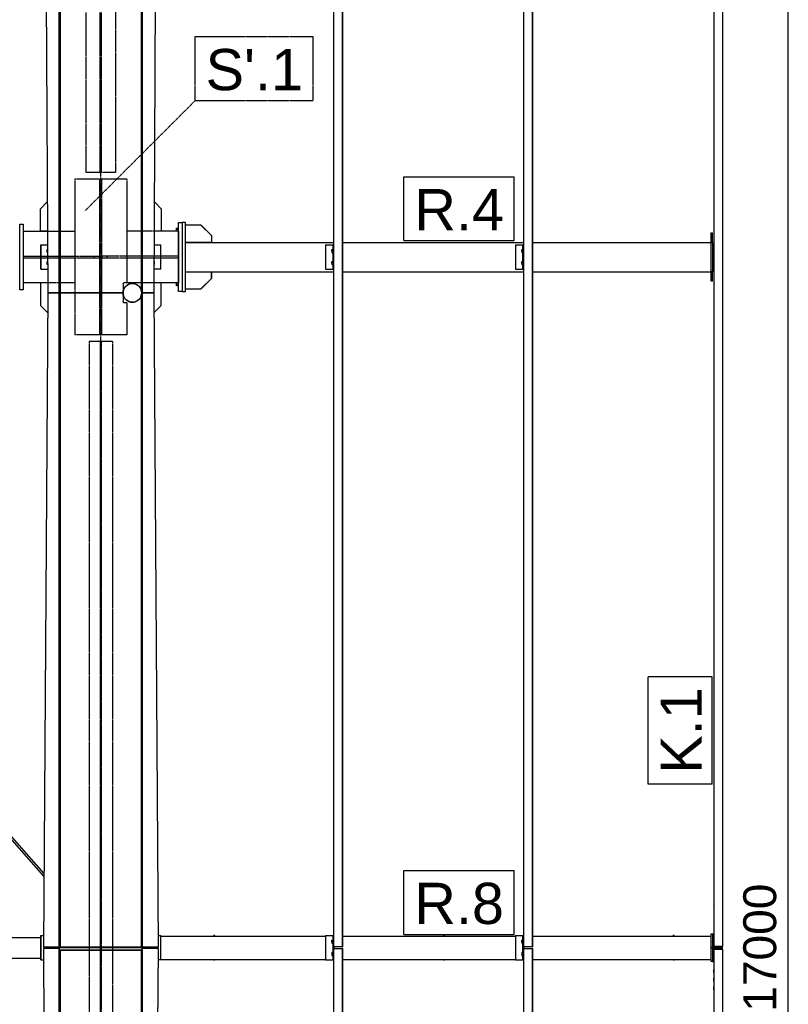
# Model space of a CAD drawing. Extents: x 64716 to 7565828, y -87108 to 5881792.
# Tile 158 of 160: x 290473 to 294925, y 19109 to 24811. Entities that reach past the tile are written whole.
import ezdxf

# ---------------------------------------------------------------- set-up
doc = ezdxf.new("R2010")
doc.units = 0
doc.header["$MEASUREMENT"] = 0
doc.set_wipeout_variables(frame=1)
doc.linetypes.add('DXK_LINE_DOT2', pattern=[3.9198, 1.9599, -1.9599])
doc.linetypes.add('DXK_LINE_DOT3', pattern=[5.9187, 2.979, -0.9799, 0.9799, -0.9799])
doc.styles.add('ARIAL', font='arial.ttf')

# ---------------------------------------------------------------- blocks, each defined once
blk = doc.blocks.new('Part-137597154-8358 - 1303')
at = {"color": 1, "linetype": 'Continuous'}
for p, q in [((26191, 8070), (26185, 8070)), ((26185, 8067.5), (26185, 8070)), ((26191, 8067.5), (26191, 8070)), ((26185, 7930), (26185, 7932.5)), ((26185, 7930), (26191, 7930)), ((26191, 7930), (26191, 7932.5))]:
    blk.add_line(p, q, dxfattribs=at)
blk = doc.blocks.new('Bolt-137597154-8443 - 1303')
at = {"color": 1, "linetype": 'Continuous'}
for p, q in [((27750, 12058.9), (27750.2, 12058.9)), ((27750, 12051.9), (27750.2, 12051.9)), ((27750, 12038.1), (27750.2, 12038.1)), ((27750, 12031.1), (27750.2, 12031.1)), ((27750, 11968.9), (27750.2, 11968.9)), ((27750, 11961.9), (27750.2, 11961.9)), ((27750, 11948.1), (27750.2, 11948.1)), ((27750, 11941.1), (27750.2, 11941.1))]:
    blk.add_line(p, q, dxfattribs=at)
blk = doc.blocks.new('Part-137597154-27421 - 1303')
at = {"color": 1, "linetype": 'Continuous'}
for p, q in [((24509.5, 12070), (24547.6, 12070)), ((24547.6, 11930), (24547.6, 12070)), ((24547.6, 12070), (24547.7, 12070)), ((24547.7, 11930), (24547.7, 12070)), ((24547.6, 11930), (24508.8, 11930)), ((24547.7, 11930), (24547.6, 11930))]:
    blk.add_line(p, q, dxfattribs=at)
blk = doc.blocks.new('Part-137597154-27374 - 1303')
at = {"color": 1, "linetype": 'Continuous'}
for p, q in [((26649.9, -440), (26649.9, 7995)), ((26649.9, 7995), (26699.9, 7995)), ((26699.9, -440), (26699.9, 7995)), ((26699.9, 7995), (26700, 7995)), ((26701.7, 7995), (26700, 7995)), ((26700, 7995), (26700, -440)), ((26701.7, -440), (26701.7, 7995)), ((26701.7, 7995), (26701.9, 7995)), ((26701.9, -440), (26701.9, 7995))]:
    blk.add_line(p, q, dxfattribs=at)
blk = doc.blocks.new('Part-137597154-3865 - 1303')
at = {"color": 1, "linetype": 'Continuous'}
for p, q in [((19149.8, 8060), (19149.8, 7940)), ((19149.8, 8060), (19248.7, 8060)), ((19348.7, 8060), (20448.5, 8060)), ((20548.6, 8060), (20760, 8060)), ((20920, 8060), (21648.4, 8060)), ((21748.4, 8060), (22848.2, 8060)), ((22948.3, 8060), (23852.1, 8060)), ((19149.8, 7940), (19248.7, 7940)), ((19348.7, 7940), (20448.5, 7940)), ((20548.6, 7940), (20760, 7940)), ((20920, 7940), (21648.4, 7940)), ((21748.4, 7940), (22848.2, 7940)), ((22948.3, 7940), (23852.1, 7940))]:
    blk.add_line(p, q, dxfattribs=at)
blk = doc.blocks.new('Bolt-137597154-7843 - 1303')
at = {"color": 1, "linetype": 'Continuous'}
for p, q in [((24637.5, 12150), (24637.5, 12167.3)), ((24637.5, 12167.3), (24650, 12167.3)), ((24650, 12158.7), (24637.5, 12158.7)), ((24637.5, 11832.7), (24637.5, 11850)), ((24650, 11841.3), (24637.5, 11841.3)), ((24650, 11832.7), (24637.5, 11832.7))]:
    blk.add_line(p, q, dxfattribs=at)
blk = doc.blocks.new('Bolt-137597154-27511 - 1303')
at = {"color": 1, "linetype": 'Continuous'}
for p, q in [((27750, 12058.9), (27750.2, 12058.9)), ((27750, 12051.9), (27750.2, 12051.9)), ((27750, 12038.1), (27750.2, 12038.1)), ((27750, 12031.1), (27750.2, 12031.1)), ((27750, 11968.9), (27750.2, 11968.9)), ((27750, 11961.9), (27750.2, 11961.9)), ((27750, 11948.1), (27750.2, 11948.1)), ((27750, 11941.1), (27750.2, 11941.1))]:
    blk.add_line(p, q, dxfattribs=at)
blk = doc.blocks.new('Part-137597154-4353 - 1303')
at = {"color": 5, "linetype": 'DXK_LINE_DOT2'}
for p, q in [((24267.5, 11510), (24132.5, 11510)), ((24132.5, 11510), (24132.5, 8005.2)), ((24196.7, 11510), (24196.7, 4490)), ((24203.3, 4490), (24203.3, 11510)), ((24267.5, 11510), (24267.5, 4490)), ((24132.5, 8005), (24132.5, 4490))]:
    blk.add_line(p, q, dxfattribs=at)
at = {"color": 1, "linetype": 'Continuous'}
for p, q in [((24132.5, 8005.2), (24132.5, 8005)), ((24267.5, 8005.2), (24267.5, 8005))]:
    blk.add_line(p, q, dxfattribs=at)
blk = doc.blocks.new('Part-137597154-4428 - 1303')
at = {"color": 5, "linetype": 'DXK_LINE_DOT2'}
for p, q in [((24115, 16427), (24285, 16427)), ((24115, 12490), (24115, 16427)), ((24196, 12490), (24196, 16427)), ((24204, 12490), (24204, 16427)), ((24285, 16427), (24285, 12490)), ((24285, 12490), (24115, 12490))]:
    blk.add_line(p, q, dxfattribs=at)
blk = doc.blocks.new('Part-137597154-7964 - 1303')
at = {"color": 1, "linetype": 'Continuous'}
for p, q in [((24100.5, 8005), (24100.5, 8005.2)), ((24116.5, 8005), (24116.5, 8005.2))]:
    blk.add_line(p, q, dxfattribs=at)
blk = doc.blocks.new('Part-137597154-4971 - 1303')
at = {"color": 1, "linetype": 'Continuous'}
for p, q in [((24548.2, 8067.5), (25502, 8067.5)), ((25602.1, 8067.5), (26601.8, 8067.5)), ((26701.9, 8067.5), (27734, 8067.5)), ((24548.2, 7932.5), (25502, 7932.5)), ((25602.1, 7932.5), (26601.8, 7932.5)), ((26701.9, 7932.5), (27734, 7932.5))]:
    blk.add_line(p, q, dxfattribs=at)
blk = doc.blocks.new('GridLine-137597154-5441 - 1303')
at = {"color": 4, "linetype": 'DXK_LINE_DOT3'}
blk.add_line((24200, -1500), (24200, 17500), dxfattribs=at)
blk = doc.blocks.new('Part-137597154-7842 - 1303')
at = {"color": 1, "linetype": 'Continuous'}
for p, q in [((24690, 12200), (24670, 12200)), ((24670, 12200), (24670, 11800)), ((24690, 11800), (24690, 12200)), ((24670, 11800), (24690, 11800))]:
    blk.add_line(p, q, dxfattribs=at)
blk = doc.blocks.new('Part-137597154-27462 - 1303')
at = {"color": 1, "linetype": 'Continuous'}
for p, q in [((24532.6, 8070), (24548.1, 8070)), ((24548.1, 7930), (24548.1, 8070)), ((24548.1, 8070), (24548.2, 8070)), ((24548.2, 7930), (24548.2, 8070)), ((24496.7, 7995), (24496.7, 8005)), ((24502.7, 7995), (24502.7, 8005)), ((24504.1, 7995), (24504.1, 8005)), ((24548.1, 7930), (24532.6, 7930)), ((24548.2, 7930), (24548.1, 7930))]:
    blk.add_line(p, q, dxfattribs=at)
blk = doc.blocks.new('Part-137597154-7969 - 1303')
at = {"color": 1, "linetype": 'Continuous'}
for p, q in [((24283.5, 8005), (24283.5, 8005.2)), ((24299.5, 8005), (24299.5, 8005.2))]:
    blk.add_line(p, q, dxfattribs=at)
blk = doc.blocks.new('Bolt-137597154-27984 - 1303')
at = {"color": 1, "linetype": 'Continuous'}
for p, q in [((27750.1, 7856), (27750.1, 7874)), ((27750.1, 7856.4), (27750.1, 7856)), ((27750.1, 7806), (27750.1, 7824)), ((27750.1, 7806.4), (27750.1, 7806)), ((27750.1, 7756), (27750.1, 7774)), ((27750.1, 7756.4), (27750.1, 7756))]:
    blk.add_line(p, q, dxfattribs=at)
blk = doc.blocks.new('Part-137597154-7793 - 1303')
at = {"color": 1, "linetype": 'Continuous'}
for p, q in [((24650, 11800), (24650, 12200)), ((24650, 12200), (24670, 12200)), ((24670, 12200), (24670, 11800)), ((24670, 11800), (24650, 11800))]:
    blk.add_line(p, q, dxfattribs=at)
blk = doc.blocks.new('Part-137597154-7797 - 1303')
at = {"color": 1, "linetype": 'Continuous'}
for p, q in [((24510.8, 12319.1), (24550, 12280)), ((24550, 12280), (24550, 12150)), ((24550, 12150), (24509.9, 12150))]:
    blk.add_line(p, q, dxfattribs=at)
blk = doc.blocks.new('Part-137597154-7799 - 1303')
at = {"color": 1, "linetype": 'Continuous'}
for p, q in [((24550, 11850), (24508.3, 11850)), ((24550, 11720), (24550, 11850)), ((24436.8, 11735), (24437, 11735)), ((24508.7, 11678.7), (24550, 11720)), ((24436.8, 11650), (24437, 11650))]:
    blk.add_line(p, q, dxfattribs=at)
blk = doc.blocks.new('Part-137597154-7807 - 1303')
at = {"color": 1, "linetype": 'Continuous'}
for p, q in [((23730.00056, 11810.00056), (23730.00056, 12190.00056)), ((23730.00056, 12190.00056), (23750.00056, 12190.00056)), ((23750.00056, 12190.00056), (23750.00056, 11810.00056)), ((23750.00056, 11810.00056), (23730.00056, 11810.00056))]:
    blk.add_line(p, q, dxfattribs=at)
blk = doc.blocks.new('Part-137597154-7795 - 1303')
at = {"color": 1, "linetype": 'Continuous'}
for p, q in [((23750, 12150), (23890.1, 12150)), ((23891.7, 11850), (23750, 11850))]:
    blk.add_line(p, q, dxfattribs=at)
at = {"color": 5, "linetype": 'DXK_LINE_DOT2'}
for p, q in [((23750, 12150), (23750, 11850)), ((23890.1, 12150), (24050, 12150)), ((24050, 12150), (24050, 11850)), ((23750, 12005.8), (24193.2, 12005.8)), ((24193.2, 11994.3), (23750, 11994.3)), ((24163.2, 11994.3), (24163.2, 12005.8)), ((24193.2, 12005.8), (24193.2, 11994.3)), ((24050, 11850), (23891.7, 11850))]:
    blk.add_line(p, q, dxfattribs=at)
blk = doc.blocks.new('Part-137597154-7794 - 1303')
at = {"color": 5, "linetype": 'DXK_LINE_DOT2'}
for p, q in [((24350, 12450), (24050, 12450)), ((24050, 12450), (24050, 11550)), ((24194.2, 11550), (24194.2, 12450)), ((24205.7, 11550), (24205.7, 12450)), ((24350, 12450), (24350, 11850)), ((24330.2, 11846.5), (24330, 11845)), ((24330, 11845), (24330.2, 11846.5)), ((24330, 11845), (24330, 11740)), ((24330, 11845), (24330, 11801.9)), ((24330, 11845), (24330, 11845)), ((24331, 11847.9), (24330.2, 11846.5)), ((24330.2, 11846.5), (24331, 11847.9)), ((24332.1, 11849), (24331, 11847.9)), ((24331, 11847.9), (24332.1, 11849)), ((24333.5, 11849.7), (24332.1, 11849)), ((24332.1, 11849), (24333.5, 11849.7)), ((24335, 11850), (24333.5, 11849.7)), ((24335, 11850), (24335, 11850)), ((24350, 11850), (24335, 11850)), ((24330, 11783), (24330, 11740)), ((24330, 11740), (24330, 11740)), ((24330, 11740), (24330.2, 11738.4)), ((24330.2, 11738.4), (24330, 11740)), ((24330.2, 11738.4), (24331, 11737)), ((24331, 11737), (24330.2, 11738.4)), ((24331, 11737), (24332.1, 11735.9)), ((24332.1, 11735.9), (24331, 11737)), ((24332.1, 11735.9), (24333.5, 11735.2)), ((24333.5, 11735.2), (24332.1, 11735.9)), ((24335, 11735), (24333.5, 11735.2)), ((24350, 11735), (24335, 11735)), ((24350, 11735), (24350, 11550)), ((24350, 11550), (24050, 11550))]:
    blk.add_line(p, q, dxfattribs=at)
at = {"color": 1, "linetype": 'Continuous'}
blk.add_line((24330, 11801.9), (24330, 11783), dxfattribs=at)
blk = doc.blocks.new('Part-137597154-7796 - 1303')
at = {"color": 5, "linetype": 'DXK_LINE_DOT2'}
for p, q in [((24350, 12150), (24350, 11850)), ((24509.9, 12150), (24350, 12150)), ((24650, 12150), (24650, 11850)), ((24206.7, 11994.3), (24206.7, 12005.8)), ((24650, 12005.8), (24206.7, 12005.8)), ((24650, 11994.3), (24206.7, 11994.3)), ((24236.7, 11994.3), (24236.7, 12005.8)), ((24508.3, 11850), (24350, 11850))]:
    blk.add_line(p, q, dxfattribs=at)
at = {"color": 1, "linetype": 'Continuous'}
for p, q in [((24650, 12150), (24509.9, 12150)), ((24650, 11850), (24508.3, 11850))]:
    blk.add_line(p, q, dxfattribs=at)
blk = doc.blocks.new('Part-137597154-7798 - 1303')
at = {"color": 1, "linetype": 'Continuous'}
for p, q in [((23850, 12280), (23889.2, 12319.2)), ((23850, 12150), (23850, 12280)), ((23890.1, 12150), (23850, 12150))]:
    blk.add_line(p, q, dxfattribs=at)
blk = doc.blocks.new('Part-137597154-7800 - 1303')
at = {"color": 1, "linetype": 'Continuous'}
for p, q in [((23891.7, 11850), (23850, 11850)), ((23850, 11850), (23850, 11720)), ((23850, 11720), (23891.2, 11678.8))]:
    blk.add_line(p, q, dxfattribs=at)
blk = doc.blocks.new('Part-137597154-12315 - 1303')
at = {"color": 1, "linetype": 'Continuous'}
blk.add_line((27750.1, 11975), (27750.1, 12025), dxfattribs=at)
blk = doc.blocks.new('Part-137597154-7836 - 1303')
at = {"color": 1, "linetype": 'Continuous'}
for radius, start, end in [(54, 162.4749, 179.8052), (54, 144.4749, 161.8162), (55, 156.4705, 157.205), (54, 126.4749, 143.8162), (55, 138.4705, 139.205), (54, 108.4749, 125.8162), (55, 120.4705, 121.205), (54, 90.4749, 107.8162), (55, 102.4705, 103.205), (54, 72.4749, 89.8162), (55, 84.4705, 85.205), (54, 54.4749, 71.8162), (55, 66.4705, 67.205), (54, 36.4749, 53.8162), (55, 48.4705, 49.205), (54, 18.4749, 35.8162), (55, 30.4705, 31.205), (54, 0.8694, 17.8162), (55, 12.4874, 13.205), (55, 174.4705, 175.205), (54, 180.4749, 197.8162), (55, 192.4705, 193.205), (54, 198.4749, 215.8162), (55, 210.4705, 211.205), (54, 216.4749, 233.8162), (55, 228.4705, 229.205), (54, 234.4749, 251.8162), (54, 288.4749, 305.8162), (54, 306.4749, 323.8162), (55, 318.4705, 319.205), (54, 324.4749, 341.8162), (55, 336.4705, 337.205), (54, 342.4749, 359.5724), (55, 354.4705, 355.1945), (55, 355.3966, 356.5613), (55, 246.4705, 247.205), (54, 252.4749, 269.8162), (55, 264.4705, 265.205), (54, 270.4749, 287.8162), (55, 282.4705, 283.205), (55, 300.4705, 301.205)]:
    blk.add_arc((24382.5, 11792.5), radius, start, end, dxfattribs=at)
blk = doc.blocks.new('Part-137597154-7958 - 1303')
at = {"color": 1, "linetype": 'Continuous'}
for p, q in [((24116.5, 8005), (24116.5, 8005.2)), ((24132.5, 8005), (24132.5, 8005.2))]:
    blk.add_line(p, q, dxfattribs=at)
blk = doc.blocks.new('Part-137597154-7837 - 1303')
at = {"color": 1, "linetype": 'Continuous'}
for p, q in [((24690, 12085), (25550.1, 12085)), ((25602.1, 12085), (26649.9, 12085)), ((26701.9, 12085), (27734, 12085)), ((24690, 11915), (25550.1, 11915)), ((25602.1, 11915), (26649.9, 11915)), ((26701.9, 11915), (27734, 11915))]:
    blk.add_line(p, q, dxfattribs=at)
blk = doc.blocks.new('Part-137597154-7959 - 1303')
at = {"color": 1, "linetype": 'Continuous'}
for p, q in [((24267.5, 8005), (24267.5, 8005.2)), ((24283.5, 8005), (24283.5, 8005.2))]:
    blk.add_line(p, q, dxfattribs=at)
blk = doc.blocks.new('Part-137597154-8354 - 1303')
at = {"color": 1, "linetype": 'Continuous'}
for p, q in [((24861, 8070), (24855, 8070)), ((24855, 8067.5), (24855, 8070)), ((24861, 8067.5), (24861, 8070)), ((24855, 7930), (24855, 7932.5)), ((24855, 7930), (24861, 7930)), ((24861, 7930), (24861, 7932.5))]:
    blk.add_line(p, q, dxfattribs=at)
blk = doc.blocks.new('Bolt-137597154-27423 - 1303')
at = {"color": 1, "linetype": 'Continuous'}
for p, q in [((24509.3, 12035), (24510.3, 12035)), ((24510.6, 12044), (24509.4, 12044)), ((24510.3, 12035), (24510.4, 12044)), ((24510.4, 12026), (24510.3, 12035)), ((24510.7, 12035), (24510.6, 12044)), ((24510.6, 12026), (24510.7, 12035)), ((24510.6, 12026), (24509.3, 12026)), ((24508.9, 11965), (24510.3, 11965)), ((24510.6, 11956), (24508.9, 11956)), ((24510.6, 11974), (24509, 11974)), ((24510.3, 11965), (24510.4, 11974)), ((24510.4, 11956), (24510.3, 11965)), ((24510.7, 11965), (24510.6, 11974)), ((24510.6, 11956), (24510.7, 11965))]:
    blk.add_line(p, q, dxfattribs=at)
blk = doc.blocks.new('Part-137597154-8446 - 1303')
at = {"color": 1, "linetype": 'Continuous'}
for p, q in [((27734, 7920), (27734, 8080)), ((27734, 8080), (27742, 8080)), ((27742, 7995), (27742, 8005)), ((27742, 7920), (27734, 7920))]:
    blk.add_line(p, q, dxfattribs=at)
blk = doc.blocks.new('Part-137597154-8439 - 1303')
at = {"color": 1, "linetype": 'Continuous'}
for p, q in [((27734, 11860), (27734, 12140)), ((27734, 12140), (27742, 12140)), ((27742, 12080), (27742, 12140)), ((27742, 11860), (27742, 11920)), ((27742, 11860), (27734, 11860))]:
    blk.add_line(p, q, dxfattribs=at)
blk = doc.blocks.new('Part-137597154-27534 - 1303')
at = {"color": 1, "linetype": 'Continuous'}
for p, q in [((23960, 7988.5), (23960, 8005)), ((23960, 8005), (24440, 8005)), ((23960, 8005), (23960, 8005)), ((23960, 8001.5), (24440, 8001.5)), ((23960, 7988.5), (24440, 7988.5)), ((23960, 7986), (23960, 7988.5)), ((23960, 7985), (23960, 7986)), ((23960, 7985), (23960, 7985)), ((24440, 7985), (23960, 7985)), ((24440, 7988.5), (24440, 8005)), ((24440, 8005), (24440, 8005)), ((24440, 7988.5), (24440, 7986)), ((24440, 7986), (24440, 7985)), ((24440, 7985), (24440, 7985))]:
    blk.add_line(p, q, dxfattribs=at)
blk = doc.blocks.new('Part-137597154-8362 - 1303')
at = {"color": 1, "linetype": 'Continuous'}
for p, q in [((27521, 8070), (27515, 8070)), ((27515, 8067.5), (27515, 8070)), ((27521, 8067.5), (27521, 8070)), ((27515, 7930), (27515, 7932.5)), ((27515, 7930), (27521, 7930)), ((27521, 7930), (27521, 7932.5))]:
    blk.add_line(p, q, dxfattribs=at)
blk = doc.blocks.new('Part-137597154-8441 - 1303')
at = {"color": 1, "linetype": 'Continuous'}
for p, q in [((27742, 12080), (27742, 11920)), ((27742, 12080), (27750, 12080)), ((27750, 12080), (27750, 11920)), ((27742, 11920), (27750, 11920))]:
    blk.add_line(p, q, dxfattribs=at)
blk = doc.blocks.new('Part-137597154-8448 - 1303')
at = {"color": 1, "linetype": 'Continuous'}
for p, q in [((27742, 7995), (27742, 7920)), ((27742, 7995), (27750, 7995)), ((27750, 7995), (27750, 7920)), ((27742, 7920), (27750, 7920))]:
    blk.add_line(p, q, dxfattribs=at)
blk = doc.blocks.new('Bolt-137597154-8449 - 1303')
at = {"color": 1, "linetype": 'Continuous'}
for p, q in [((27750, 8058.9), (27750.2, 8058.9)), ((27750, 8051.9), (27750.2, 8051.9)), ((27750, 8038.1), (27750.2, 8038.1)), ((27750, 8031.1), (27750.2, 8031.1))]:
    blk.add_line(p, q, dxfattribs=at)
blk = doc.blocks.new('Part-137597154-27531 - 1303')
at = {"color": 1, "linetype": 'Continuous'}
for p, q in [((23955, 7995), (23867, 7995)), ((23867, 7995), (23892, 4207.5)), ((23960, 7995), (23955, 7995)), ((23958, 4207.5), (23958, 7995)), ((23963, 7985), (23963, 4207.5)), ((23965, 7985), (23965, 4207.3)), ((24435, 4221.2), (24435, 7985)), ((24437, 7985), (24437, 4207.5)), ((24533, 7995), (24440, 7995)), ((24442, 4207.5), (24442, 7995)), ((24508, 4207.5), (24533, 7995)), ((24328.2, 4212.3), (24332.3, 4228.8)), ((24332.3, 4228.8), (24341.4, 4243.3)), ((24341.4, 4243.3), (24354.4, 4254.2)), ((24354.4, 4254.2), (24370.2, 4260.6)), ((24370.2, 4260.6), (24387.2, 4261.8)), ((24387.2, 4261.8), (24403.8, 4257.7)), ((24403.8, 4257.7), (24418.3, 4248.6)), ((24418.3, 4248.6), (24429.2, 4235.6)), ((24429.2, 4235.6), (24435.6, 4219.8)), ((24435.6, 4219.8), (24436.4, 4207.4)), ((23892, 4207.5), (23958, 4207.5)), ((23958, 4207.5), (23963, 4207.5)), ((23963, 4207.5), (23963, 4207.5)), ((23963, 4207.5), (23963.6, 4207.4)), ((23963.6, 4207.4), (23965, 4207.3)), ((23965, 4207.3), (24328.6, 4207.3)), ((24328.6, 4207.3), (24328.2, 4212.3)), ((24436.4, 4207.4), (24437, 4207.5)), ((24437, 4207.5), (24437, 4207.5)), ((24437, 4207.5), (24438.4, 4207.5)), ((24438.5, 4207.5), (24445, 4207.5)), ((24445, 4207.5), (24508, 4207.5))]:
    blk.add_line(p, q, dxfattribs=at)
blk = doc.blocks.new('Part-137597154-12284 - 1303')
at = {"color": 1, "linetype": 'Continuous'}
for p, q in [((27750.2, 8008), (27750.2, 8000)), ((27800.2, 8008), (27750.2, 8008)), ((27750.2, 8000), (27800.2, 8000)), ((27800.2, 8000), (27800.2, 8008))]:
    blk.add_line(p, q, dxfattribs=at)
blk = doc.blocks.new('Part-137597154-27334 - 1303')
at = {"color": 1, "linetype": 'Continuous'}
for p, q in [((27750.2, 16434), (27750.2, 8008)), ((27800.2, 16434), (27800.2, 8008)), ((27800.2, 8008), (27750.2, 8008))]:
    blk.add_line(p, q, dxfattribs=at)
blk = doc.blocks.new('Part-137597154-27424 - 1303')
at = {"color": 1, "linetype": 'Continuous'}
for p, q in [((27800.2, 7992), (27750.2, 7992)), ((27750.2, 7992), (27750.2, -434)), ((27800.2, 7992), (27800.2, -434))]:
    blk.add_line(p, q, dxfattribs=at)
blk = doc.blocks.new('Bolt-137597154-27496 - 1303')
at = {"color": 1, "linetype": 'Continuous'}
for p, q in [((25537.4, 12035), (25537.5, 12044)), ((25544.6, 12035), (25537.4, 12035)), ((25537.4, 12035), (25537.5, 12026)), ((25537.5, 12044), (25544.6, 12044)), ((25537.5, 12026), (25544.6, 12026)), ((25537.4, 11965), (25537.5, 11974)), ((25544.6, 11965), (25537.4, 11965)), ((25537.4, 11965), (25537.5, 11956)), ((25537.5, 11974), (25544.6, 11974)), ((25537.5, 11956), (25544.6, 11956))]:
    blk.add_line(p, q, dxfattribs=at)
blk = doc.blocks.new('Part-137597154-27480 - 1303')
at = {"color": 1, "linetype": 'Continuous'}
for p, q in [((25502, 8070), (25544.6, 8070)), ((25502, 8070), (25502, 7930)), ((25544.6, 8070), (25550.1, 8070)), ((25544.6, 7930), (25544.6, 8070)), ((25550.6, 7995), (25550.6, 8005)), ((25552.1, 7995), (25552.1, 8005)), ((25502, 7930), (25544.6, 7930)), ((25544.6, 7930), (25550.1, 7930))]:
    blk.add_line(p, q, dxfattribs=at)
blk = doc.blocks.new('Part-137597154-12031 - 1303')
at = {"color": 1, "linetype": 'Continuous'}
for p, q in [((27742, 8080), (27742, 8005)), ((27742, 8080), (27750, 8080)), ((27750, 8080), (27750, 8005)), ((27742, 8005), (27750, 8005))]:
    blk.add_line(p, q, dxfattribs=at)
blk = doc.blocks.new('Part-137597154-12700 - 1303')
at = {"color": 1, "linetype": 'Continuous'}
for p, q in [((24690, 11915), (24840, 11915)), ((24780, 11815), (24840, 11875)), ((24840.2, 11875), (24780.2, 11815)), ((24840, 11875), (24840, 11915)), ((24840.2, 11875), (24840, 11875)), ((24840.2, 11915), (24840.2, 11875)), ((24690, 11815), (24780, 11815)), ((24780.2, 11815), (24780, 11815))]:
    blk.add_line(p, q, dxfattribs=at)
blk = doc.blocks.new('Bolt-137597154-12034 - 1303')
at = {"color": 1, "linetype": 'Continuous'}
for p, q in [((27750, 7968.9), (27750.2, 7968.9)), ((27750, 7961.9), (27750.2, 7961.9)), ((27750, 7948.1), (27750.2, 7948.1)), ((27750, 7941.1), (27750.2, 7941.1))]:
    blk.add_line(p, q, dxfattribs=at)
blk = doc.blocks.new('Part-137597154-12283 - 1303')
at = {"color": 1, "linetype": 'Continuous'}
for p, q in [((27750.2, 8000), (27750.2, 7992)), ((27800.2, 8000), (27750.2, 8000)), ((27750.2, 7992), (27800.2, 7992)), ((27800.2, 7992), (27800.2, 8000))]:
    blk.add_line(p, q, dxfattribs=at)
blk = doc.blocks.new('Part-137597154-12701 - 1303')
at = {"color": 1, "linetype": 'Continuous'}
for p, q in [((24780, 12185), (24690, 12185)), ((24780.2, 12185), (24780, 12185)), ((24840, 12125), (24780, 12185)), ((24780.2, 12185), (24840.2, 12125)), ((24840.2, 12125), (24840, 12125)), ((24840, 12125), (24840, 12085)), ((24840.2, 12125), (24840.2, 12085)), ((24840, 12085), (24690, 12085))]:
    blk.add_line(p, q, dxfattribs=at)
blk = doc.blocks.new('Bolt-137597154-27484 - 1303')
at = {"color": 1, "linetype": 'Continuous'}
for p, q in [((26637.2, 8035), (26637.3, 8044)), ((26637.3, 8044), (26644.4, 8044)), ((26644.4, 8035), (26637.2, 8035)), ((26637.2, 8035), (26637.3, 8026)), ((26637.3, 8026), (26644.4, 8026))]:
    blk.add_line(p, q, dxfattribs=at)
blk = doc.blocks.new('Part-137597154-12967 - 1303')
at = {"color": 1, "linetype": 'Continuous'}
for p, q in [((20932.9, 11745.6), (20935.6, 11748)), ((20936.1, 11748.4), (20937.4, 11749.5)), ((21648.4, 10945.2), (20937.4, 11749.5)), ((20928.4, 11741.6), (20929.7, 11742.8)), ((21648.4, 10927.1), (20928.4, 11741.6)), ((20930.1, 11743.1), (20932.9, 11745.6)), ((22848.2, 9587.8), (21699.9, 10886.9)), ((22848.2, 9569.7), (21699.9, 10868.8)), ((23869.8, 8432.1), (22899.8, 9529.5)), ((23869.7, 8414.1), (22899.8, 9511.3))]:
    blk.add_line(p, q, dxfattribs=at)
blk = doc.blocks.new('Part-137597154-27528 - 1303')
at = {"color": 1, "linetype": 'Continuous'}
for p, q in [((23892, 11792.5), (23867, 8005)), ((23955, 11792.5), (23892, 11792.5)), ((23961.5, 11792.5), (23955, 11792.5)), ((23958, 8005), (23958, 11792.5)), ((23961.6, 11792.5), (23963, 11792.5)), ((23963, 11792.5), (23963.6, 11792.6)), ((23963, 8005), (23963, 11792.5)), ((23963, 11792.5), (23963, 11792.5)), ((23963.6, 11792.6), (23965, 11792.7)), ((24328.5, 11792.7), (23965, 11792.7)), ((23965, 11792.7), (23965, 8005.2)), ((24329.4, 11780.2), (24328.5, 11792.7)), ((24335.8, 11764.4), (24329.4, 11780.2)), ((24346.7, 11751.3), (24335.8, 11764.4)), ((24361.2, 11742.3), (24346.7, 11751.3)), ((24423.6, 11756.7), (24410.6, 11745.8)), ((24432.7, 11771.2), (24423.6, 11756.7)), ((24432.7, 11771.2), (24436.8, 11787.7)), ((24435, 8005.2), (24435, 11780.4)), ((24437, 11792.5), (24436.4, 11792.6)), ((24436.4, 11792.6), (24436.4, 11792.6)), ((24436.8, 11787.7), (24436.4, 11792.6)), ((24436.8, 11787.7), (24437, 11792.5)), ((24436.8, 11787.7), (24437, 8005)), ((24437, 8005), (24437, 11792.5)), ((24437, 11792.5), (24437, 11792.5)), ((24437, 11792.5), (24438.4, 11792.5)), ((24438.4, 11792.5), (24442, 11792.5)), ((24442, 8005), (24442, 11792.5)), ((24508, 11792.5), (24442, 11792.5)), ((24533, 8005), (24508, 11792.5)), ((24377.7, 11738.2), (24361.2, 11742.3)), ((24394.8, 11739.4), (24377.7, 11738.2)), ((24410.6, 11745.8), (24394.8, 11739.4)), ((23867, 8005), (23960, 8005)), ((23963, 8005), (23963.6, 8005.1)), ((23963.6, 8005.1), (23965, 8005.2)), ((23965, 8005.2), (24435, 8005.2)), ((23965, 8005.1), (24435, 8005.1)), ((24435, 8005.2), (24436.4, 8005.1)), ((24436.4, 8005.1), (24437, 8005)), ((24440, 8005), (24445, 8005)), ((24445, 8005), (24533, 8005))]:
    blk.add_line(p, q, dxfattribs=at)
blk = doc.blocks.new('Part-137597154-27352 - 1303')
at = {"color": 1, "linetype": 'Continuous'}
for p, q in [((25550.1, 8005), (25550.1, 16440)), ((25600.1, 8005), (25600.1, 16440)), ((25600.2, 16440), (25600.2, 8005)), ((25602, 8005), (25602, 16440)), ((25602.1, 8005), (25602.1, 16440)), ((25600.1, 8005), (25550.1, 8005)), ((25600.2, 8005), (25600.1, 8005)), ((25602, 8005), (25600.2, 8005)), ((25602.1, 8005), (25602, 8005))]:
    blk.add_line(p, q, dxfattribs=at)
blk = doc.blocks.new('Part-137597154-27353 - 1303')
at = {"color": 1, "linetype": 'Continuous'}
for p, q in [((25550.1, -440), (25550.1, 7995)), ((25550.1, 7995), (25600.1, 7995)), ((25600.1, -440), (25600.1, 7995)), ((25600.1, 7995), (25600.2, 7995)), ((25602, 7995), (25600.2, 7995)), ((25600.2, 7995), (25600.2, -440)), ((25601.9, -440), (25602, 7995)), ((25602, 7995), (25602.1, 7995)), ((25602.1, -440), (25602.1, 7995))]:
    blk.add_line(p, q, dxfattribs=at)
blk = doc.blocks.new('Part-137597154-27373 - 1303')
at = {"color": 1, "linetype": 'Continuous'}
for p, q in [((26649.9, 8005), (26649.9, 16440)), ((26699.9, 8005), (26699.9, 16440)), ((26700, 16440), (26700, 8005)), ((26701.7, 8005), (26701.7, 16440)), ((26701.9, 8005), (26701.9, 16440)), ((26699.9, 8005), (26649.9, 8005)), ((26700, 8005), (26699.9, 8005)), ((26701.7, 8005), (26700, 8005)), ((26701.9, 8005), (26701.7, 8005))]:
    blk.add_line(p, q, dxfattribs=at)
blk = doc.blocks.new('Part-137597154-27420 - 1303')
at = {"color": 1, "linetype": 'Continuous'}
for p, q in [((23852.1, 12070), (23852.2, 12070)), ((23852.1, 11930), (23852.1, 12070)), ((23852.2, 12070), (23890.5, 12070)), ((23852.2, 12070), (23852.2, 11930)), ((23852.2, 11930), (23852.1, 11930)), ((23852.2, 11930), (23891.3, 11930))]:
    blk.add_line(p, q, dxfattribs=at)
blk = doc.blocks.new('Bolt-137597154-27422 - 1303')
at = {"color": 1, "linetype": 'Continuous'}
for p, q in [((23889.2, 12035), (23889.3, 12044)), ((23889.3, 12026), (23889.2, 12035)), ((23890.7, 12044), (23889.3, 12044)), ((23889.5, 12044), (23889.5, 12035)), ((23889.5, 12035), (23890.7, 12035)), ((23889.5, 12035), (23889.5, 12026)), ((23890.8, 12026), (23889.3, 12026)), ((23889.2, 11965), (23889.3, 11974)), ((23889.3, 11956), (23889.2, 11965)), ((23891, 11974), (23889.3, 11974)), ((23891.1, 11956), (23889.3, 11956)), ((23889.5, 11974), (23889.5, 11965)), ((23889.5, 11965), (23891.1, 11965)), ((23889.5, 11965), (23889.5, 11956))]:
    blk.add_line(p, q, dxfattribs=at)
blk = doc.blocks.new('Part-137597154-27477 - 1303')
at = {"color": 1, "linetype": 'Continuous'}
for p, q in [((23852.1, 8070), (23852.2, 8070)), ((23852.1, 7930), (23852.1, 8070)), ((23852.2, 8070), (23867.4, 8070)), ((23852.2, 8070), (23852.2, 7930)), ((23896.2, 7995), (23896.2, 8005)), ((23897.3, 7995), (23897.3, 8005)), ((23903.3, 7995), (23903.3, 8005)), ((23852.2, 7930), (23852.1, 7930)), ((23852.2, 7930), (23867.4, 7930))]:
    blk.add_line(p, q, dxfattribs=at)
blk = doc.blocks.new('Bolt-137597154-27481 - 1303')
at = {"color": 1, "linetype": 'Continuous'}
for p, q in [((25537.4, 8035), (25537.5, 8044)), ((25537.5, 8044), (25544.6, 8044)), ((25544.6, 8035), (25537.4, 8035)), ((25537.4, 8035), (25537.5, 8026)), ((25537.5, 8026), (25544.6, 8026))]:
    blk.add_line(p, q, dxfattribs=at)
blk = doc.blocks.new('Bolt-137597154-27482 - 1303')
at = {"color": 1, "linetype": 'Continuous'}
for p, q in [((25537.5, 7974), (25537.4, 7965)), ((25537.4, 7965), (25544.6, 7965)), ((25537.4, 7965), (25537.5, 7956)), ((25537.5, 7974), (25544.6, 7974)), ((25537.5, 7956), (25544.6, 7956))]:
    blk.add_line(p, q, dxfattribs=at)
blk = doc.blocks.new('Part-137597154-27483 - 1303')
at = {"color": 1, "linetype": 'Continuous'}
for p, q in [((26601.8, 8070), (26644.4, 8070)), ((26601.8, 8070), (26601.8, 7930)), ((26644.4, 8070), (26649.9, 8070)), ((26644.4, 7930), (26644.4, 8070)), ((26650.4, 7995), (26650.4, 8005)), ((26651.9, 7995), (26651.9, 8005)), ((26601.8, 7930), (26644.4, 7930)), ((26644.4, 7930), (26649.9, 7930))]:
    blk.add_line(p, q, dxfattribs=at)
blk = doc.blocks.new('Bolt-137597154-27485 - 1303')
at = {"color": 1, "linetype": 'Continuous'}
for p, q in [((26637.3, 7974), (26637.2, 7965)), ((26637.2, 7965), (26644.4, 7965)), ((26637.2, 7965), (26637.3, 7956)), ((26637.3, 7974), (26644.4, 7974)), ((26637.3, 7956), (26644.4, 7956))]:
    blk.add_line(p, q, dxfattribs=at)
blk = doc.blocks.new('Part-137597154-27494 - 1303')
at = {"color": 1, "linetype": 'Continuous'}
for p, q in [((25502, 12070), (25544.6, 12070)), ((25502, 12070), (25502, 11930)), ((25544.6, 12070), (25550.1, 12070)), ((25544.6, 11930), (25544.6, 12070)), ((25502, 11930), (25544.6, 11930)), ((25544.6, 11930), (25550.1, 11930))]:
    blk.add_line(p, q, dxfattribs=at)
blk = doc.blocks.new('Part-137597154-27495 - 1303')
at = {"color": 1, "linetype": 'Continuous'}
for p, q in [((26601.8, 12070), (26644.4, 12070)), ((26601.8, 12070), (26601.8, 11930)), ((26644.4, 12070), (26649.9, 12070)), ((26644.4, 11930), (26644.4, 12070)), ((26601.8, 11930), (26644.4, 11930)), ((26644.4, 11930), (26649.9, 11930))]:
    blk.add_line(p, q, dxfattribs=at)
blk = doc.blocks.new('Bolt-137597154-27497 - 1303')
at = {"color": 1, "linetype": 'Continuous'}
for p, q in [((26637.2, 12035), (26637.3, 12044)), ((26644.4, 12035), (26637.2, 12035)), ((26637.2, 12035), (26637.3, 12026)), ((26637.3, 12044), (26644.4, 12044)), ((26637.3, 12026), (26644.4, 12026)), ((26637.2, 11965), (26637.3, 11974)), ((26644.4, 11965), (26637.2, 11965)), ((26637.2, 11965), (26637.3, 11956)), ((26637.3, 11974), (26644.4, 11974)), ((26637.3, 11956), (26644.4, 11956))]:
    blk.add_line(p, q, dxfattribs=at)
blk = doc.blocks.new('Bolt-137597154-27512 - 1303')
at = {"color": 1, "linetype": 'Continuous'}
for p, q in [((27750, 8058.9), (27750.2, 8058.9)), ((27750, 8051.9), (27750.2, 8051.9)), ((27750, 8038.1), (27750.2, 8038.1)), ((27750, 8031.1), (27750.2, 8031.1))]:
    blk.add_line(p, q, dxfattribs=at)
blk = doc.blocks.new('Part-137597154-27530 - 1303')
at = {"color": 1, "linetype": 'Continuous'}
for p, q in [((23955, 16430), (23867, 16430)), ((23867, 16430), (23892, 11792.5)), ((23960, 16430), (23955, 16430)), ((23958, 11792.5), (23958, 16430)), ((23963, 16430), (23963, 11792.5)), ((23963, 16430), (23963.6, 16429.9)), ((23963.6, 16429.9), (23965, 16429.9)), ((24435, 16429.9), (23965, 16429.9)), ((23965, 16429.9), (23965, 11792.4)), ((23965, 16429.9), (24435, 16429.9)), ((24435, 11806.2), (24435, 16429.9)), ((24435, 16429.9), (24436.4, 16429.9)), ((24436.4, 16429.9), (24437, 16430)), ((24437, 16430), (24437, 11792.5)), ((24533, 16430), (24440, 16430)), ((24442, 11792.5), (24442, 16430)), ((24508, 11792.5), (24533, 16430)), ((24328.2, 11797.2), (24332.3, 11813.8)), ((24332.3, 11813.8), (24341.4, 11828.2)), ((24341.4, 11828.2), (24354.4, 11839.2)), ((24354.4, 11839.2), (24370.2, 11845.6)), ((24370.2, 11845.6), (24387.2, 11846.8)), ((24387.2, 11846.8), (24403.8, 11842.6)), ((24403.8, 11842.6), (24418.3, 11833.6)), ((24418.3, 11833.6), (24429.2, 11820.5)), ((24429.2, 11820.5), (24435.6, 11804.7)), ((24435.6, 11804.7), (24436.4, 11792.4)), ((23892, 11792.5), (23958, 11792.5)), ((23958, 11792.5), (23963, 11792.5)), ((23963, 11792.5), (23963, 11792.5)), ((23963, 11792.5), (23963.6, 11792.4)), ((23963.6, 11792.4), (23965, 11792.4)), ((23965, 11792.4), (24328.5, 11792.4)), ((24328.5, 11792.4), (24328.2, 11797.2)), ((24436.4, 11792.4), (24437, 11792.5)), ((24437, 11792.5), (24437, 11792.5)), ((24437, 11792.5), (24438.4, 11792.5)), ((24438.5, 11792.5), (24445, 11792.5)), ((24445, 11792.5), (24508, 11792.5))]:
    blk.add_line(p, q, dxfattribs=at)
blk = doc.blocks.new('Bolt-137597154-27781 - 1303')
at = {"color": 1, "linetype": 'Continuous'}
for p, q in [((27750, 7968.9), (27750.2, 7968.9)), ((27750, 7961.9), (27750.2, 7961.9)), ((27750, 7948.1), (27750.2, 7948.1)), ((27750, 7941.1), (27750.2, 7941.1))]:
    blk.add_line(p, q, dxfattribs=at)
blk = doc.blocks.new('Bolt-137597154-27985 - 1303')
at = {"color": 1, "linetype": 'Continuous'}
for p, q in [((27750.1, 8243.6), (27750.1, 8244)), ((27750.1, 8244), (27750.1, 8226)), ((27750.1, 8193.6), (27750.1, 8194)), ((27750.1, 8194), (27750.1, 8176)), ((27750.1, 8143.6), (27750.1, 8144)), ((27750.1, 8144), (27750.1, 8126))]:
    blk.add_line(p, q, dxfattribs=at)
blk = doc.blocks.new('StraightDimension-137597154-5102 - 1303')
at = {"color": 174, "linetype": 'Continuous'}
blk.add_line((28181.4, -500), (28181.4, 16500), dxfattribs=at)
at = {"color": 0}
blk.add_wipeout([(28151.4, 8410.6), (27871.4, 8410.6), (27871.4, 7589.4), (28151.4, 7589.4)], dxfattribs=at)
at = {"color": 96, "style": 'ARIAL'}
blk.add_text('17000', height=191.02, rotation=90.0002, dxfattribs=at).set_placement((28111.4, 7629.4))
blk = doc.blocks.new('Mark-137597154-28207 - 1303')
at = {"color": 96, "linetype": 'DXK_LINE_DOT2'}
for p, q in [((24746.7, 13276.1), (25430.4, 13276.1)), ((24746.7, 12906.1), (24746.7, 13276.1)), ((25430.4, 12906.1), (25430.4, 13276.1)), ((24110.3, 12269.7), (24746.7, 12906.1)), ((24746.7, 12906.1), (25430.4, 12906.1))]:
    blk.add_line(p, q, dxfattribs=at)
at = {"color": 0}
blk.add_wipeout([(25370.4, 12966.1), (25370.4, 13216.1), (24806.7, 13216.1), (24806.7, 12966.1)], dxfattribs=at)
blk.add_wipeout([(25370.4, 12966.1), (25370.4, 13216.1), (24806.7, 13216.1), (24806.7, 12966.1)], dxfattribs=at)
at = {"color": 1, "style": 'ARIAL'}
blk.add_text("S'.1", height=238.77, dxfattribs=at).set_placement((24806.7, 12966.1))
blk = doc.blocks.new('Mark-137597154-19369 - 1303')
at = {"color": 96, "linetype": 'Continuous'}
for p, q in [((25955.5, 12465), (26594, 12465)), ((25955.5, 12095), (25955.5, 12465)), ((26594, 12095), (26594, 12465)), ((25955.5, 12095), (26594, 12095))]:
    blk.add_line(p, q, dxfattribs=at)
at = {"color": 0}
blk.add_wipeout([(26534, 12155), (26534, 12405), (26015.5, 12405), (26015.5, 12155)], dxfattribs=at)
blk.add_wipeout([(26534, 12155), (26534, 12405), (26015.5, 12405), (26015.5, 12155)], dxfattribs=at)
at = {"color": 1, "style": 'ARIAL'}
blk.add_text('R.4', height=238.77, dxfattribs=at).set_placement((26015.5, 12155))
blk = doc.blocks.new('Mark-137597154-28185 - 1303')
at = {"color": 96, "linetype": 'Continuous'}
for p, q in [((27370.2, 8948), (27370.2, 9568)), ((27740.2, 9568), (27370.2, 9568)), ((27740.2, 8948), (27740.2, 9568)), ((27740.2, 8948), (27370.2, 8948))]:
    blk.add_line(p, q, dxfattribs=at)
at = {"color": 0}
blk.add_wipeout([(27680.2, 9508), (27430.2, 9508), (27430.2, 9008), (27680.2, 9008)], dxfattribs=at)
blk.add_wipeout([(27680.2, 9508), (27430.2, 9508), (27430.2, 9008), (27680.2, 9008)], dxfattribs=at)
at = {"color": 1, "style": 'ARIAL'}
blk.add_text('K.1', height=238.77, rotation=90.0002, dxfattribs=at).set_placement((27680.2, 9008))
blk = doc.blocks.new('Mark-137597154-19331 - 1303')
at = {"color": 96, "linetype": 'Continuous'}
for p, q in [((25955.5, 8447.5), (26594, 8447.5)), ((25955.5, 8077.5), (25955.5, 8447.5)), ((26594, 8077.5), (26594, 8447.5)), ((25955.5, 8077.5), (26594, 8077.5))]:
    blk.add_line(p, q, dxfattribs=at)
at = {"color": 0}
blk.add_wipeout([(26534, 8137.5), (26534, 8387.5), (26015.5, 8387.5), (26015.5, 8137.5)], dxfattribs=at)
blk.add_wipeout([(26534, 8137.5), (26534, 8387.5), (26015.5, 8387.5), (26015.5, 8137.5)], dxfattribs=at)
at = {"color": 1, "style": 'ARIAL'}
blk.add_text('R.8', height=238.77, dxfattribs=at).set_placement((26015.5, 8137.5))

msp = doc.modelspace()

# ---------------------------------------------------------------- block references
at = {"rotation": 360}
for name in ['GridLine-137597154-5441 - 1303', 'StraightDimension-137597154-5102 - 1303', 'Part-137597154-27530 - 1303', 'Part-137597154-4428 - 1303', 'Part-137597154-27352 - 1303', 'Part-137597154-27373 - 1303', 'Part-137597154-27334 - 1303', 'Part-137597154-7794 - 1303', 'Part-137597154-7798 - 1303', 'Part-137597154-7797 - 1303', 'Part-137597154-7807 - 1303', 'Part-137597154-7793 - 1303', 'Part-137597154-7842 - 1303', 'Part-137597154-12701 - 1303', 'Part-137597154-7795 - 1303', 'Part-137597154-7796 - 1303', 'Bolt-137597154-7843 - 1303', 'Part-137597154-8439 - 1303', 'Part-137597154-27420 - 1303', 'Part-137597154-27421 - 1303', 'Part-137597154-7837 - 1303', 'Part-137597154-27494 - 1303', 'Part-137597154-27495 - 1303', 'Part-137597154-8441 - 1303', 'Bolt-137597154-8443 - 1303', 'Bolt-137597154-27511 - 1303', 'Bolt-137597154-27422 - 1303', 'Bolt-137597154-27423 - 1303', 'Bolt-137597154-27496 - 1303', 'Bolt-137597154-27497 - 1303', 'Part-137597154-12315 - 1303', 'Part-137597154-12700 - 1303', 'Part-137597154-7800 - 1303', 'Part-137597154-7836 - 1303', 'Part-137597154-7799 - 1303', 'Part-137597154-27528 - 1303', 'Part-137597154-12967 - 1303', 'Part-137597154-4353 - 1303', 'Bolt-137597154-27985 - 1303', 'Part-137597154-27477 - 1303', 'Part-137597154-27462 - 1303', 'Part-137597154-4971 - 1303', 'Part-137597154-8354 - 1303', 'Part-137597154-27480 - 1303', 'Part-137597154-8358 - 1303', 'Part-137597154-27483 - 1303', 'Part-137597154-8362 - 1303', 'Part-137597154-8446 - 1303', 'Part-137597154-12031 - 1303', 'Part-137597154-3865 - 1303', 'Bolt-137597154-27481 - 1303', 'Bolt-137597154-27484 - 1303', 'Bolt-137597154-8449 - 1303', 'Bolt-137597154-27512 - 1303', 'Part-137597154-12284 - 1303', 'Part-137597154-27531 - 1303', 'Part-137597154-27534 - 1303', 'Part-137597154-7964 - 1303', 'Part-137597154-7958 - 1303', 'Part-137597154-7959 - 1303', 'Part-137597154-7969 - 1303', 'Bolt-137597154-27482 - 1303', 'Part-137597154-27353 - 1303', 'Bolt-137597154-27485 - 1303', 'Part-137597154-27374 - 1303', 'Part-137597154-8448 - 1303', 'Bolt-137597154-12034 - 1303', 'Bolt-137597154-27781 - 1303', 'Part-137597154-12283 - 1303', 'Part-137597154-27424 - 1303', 'Bolt-137597154-27984 - 1303']:
    msp.add_blockref(name, (266743.3, 11436.8), dxfattribs=at)

# ---------------------------------------------------------------- next in the draw order: block references
for name in ['Mark-137597154-28207 - 1303', 'Mark-137597154-19369 - 1303', 'Mark-137597154-28185 - 1303', 'Mark-137597154-19331 - 1303']:
    msp.add_blockref(name, (266743.3, 11436.8), dxfattribs=at)

doc.saveas('drawing.dxf')
